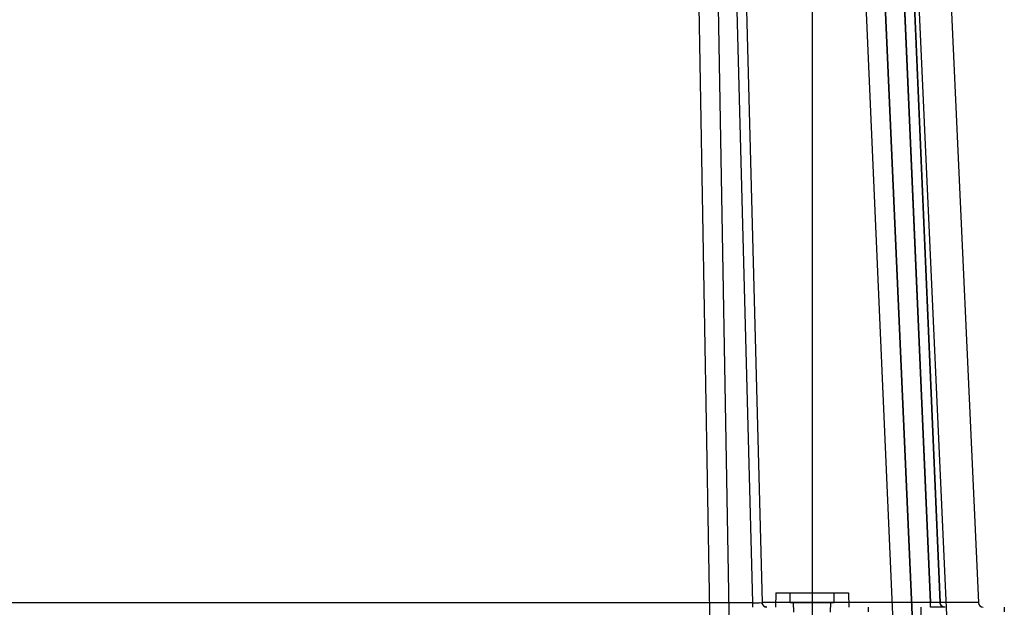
# Model space of a CAD drawing. Header units: millimetres. Extents: x 42 to 339, y 169 to 362.
# Tile 9 of 11: x 237 to 338, y 234 to 294. Entities that reach past the tile are written whole.
import ezdxf

# ---------------------------------------------------------------- set-up
doc = ezdxf.new("R2010")
doc.units = ezdxf.units.MM
doc.header["$LTSCALE"] = 34.608482
doc.layers.get('0').update_dxf_attribs({"linetype": 'CONTINUOUS'})

msp = doc.modelspace()

# ---------------------------------------------------------------- linework, layer by layer
at = {"color": 7, "linetype": 'Continuous'}
for p, q in [((309.55, 330.68), (312.08, 234.04)), ((310.55, 330.67), (313.08, 234.05)), ((318.24, 331.06), (318.24, 228.56)), ((326.24, 330.67), (330.42, 234.05)), ((330.42, 234.05), (326.24, 330.67)), ((327.24, 330.68), (331.42, 234.04)), ((331.42, 234.04), (327.24, 330.68)), ((330.96, 330.68), (335.35, 234.04)), ((327.96, 323.59), (332.16, 231.06)), ((322.66, 320.56), (326.6, 231.06)), ((328.6, 231.06), (324.65, 320.56)), ((324.65, 320.56), (328.6, 231.06)), ((306.58, 295.4), (307.74, 228.56)), ((308.57, 295.34), (309.74, 228.56)), ((314.49, 235.06), (314.46, 233.56)), ((314.49, 235.06), (321.99, 235.06)), ((315.99, 234.06), (315.97, 235.06)), ((320.49, 234.06), (320.51, 235.06)), ((321.99, 235.06), (322.02, 233.56)), ((72.24, 234.04), (312.08, 234.04)), ((312.08, 234.04), (312.08, 233.56)), ((330.42, 234.05), (313.08, 234.05)), ((313.15, 233.81), (313.08, 234.05)), ((315.99, 234.06), (320.49, 234.06)), ((316.34, 233.06), (316.32, 234.06)), ((320.14, 233.06), (320.16, 234.06)), ((324.02, 233.56), (324.02, 233.08)), ((329.44, 233.56), (329.44, 221.06)), ((330.42, 233.56), (330.42, 234.05)), ((331.92, 233.56), (330.42, 233.56)), ((335.35, 234.04), (331.42, 234.04)), ((338.02, 233.56), (338.02, 233.08))]:
    msp.add_line(p, q, dxfattribs=at)
msp.add_lwpolyline([(313.58, 233.56), (313.33, 233.63), (313.15, 233.81)], dxfattribs=at)
for centre, start in [((313.58, 234.06), 181.5), ((335.85, 234.06), 182.6)]:
    msp.add_arc(centre, 0.5, start, 270, dxfattribs=at)
for points, knots in [([(312.08, 234.04), (312.21, 234.03), (312.44, 234.04), (312.77, 234.02), (312.92, 234.06), (313.08, 234.02), (313.08, 234.05)], [0, 0, 0, 0, 0.381705, 0.706266, 0.923417, 1, 1, 1, 1]), ([(331.42, 234.04), (331.39, 234.04), (331.28, 234.04), (331.07, 234.04), (330.77, 234.04), (330.54, 234.05), (330.42, 234.05)], [0, 0, 0, 0, 0.100149, 0.32162, 0.634798, 1, 1, 1, 1]), ([(331.92, 233.56), (331.86, 233.56), (331.76, 233.58), (331.65, 233.64), (331.57, 233.7), (331.51, 233.77), (331.44, 233.89), (331.42, 233.98), (331.42, 234.04)], [0, 0, 0, 0, 0.238942, 0.367335, 0.498371, 0.629662, 0.75875, 1, 1, 1, 1]), ([(331.92, 233.56), (331.83, 233.56), (331.66, 233.61), (331.47, 233.79), (331.42, 233.96), (331.42, 234.04)], [0, 0, 0, 0, 0.333318, 0.665703, 1, 1, 1, 1])]:
    msp.add_open_spline(points, degree=3, knots=knots, dxfattribs=at)

doc.saveas('drawing.dxf')
